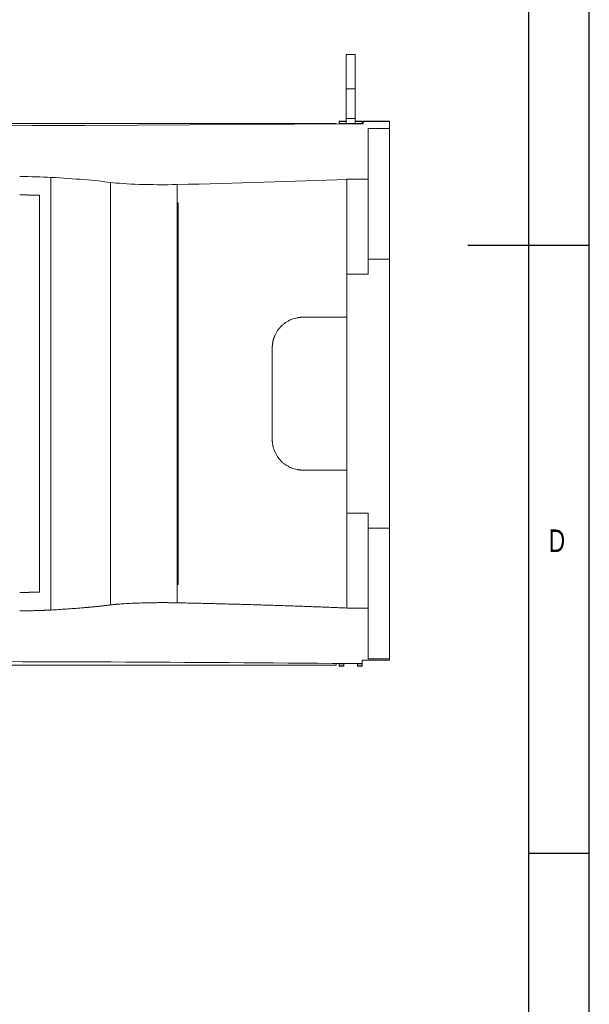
# Model space of a CAD drawing. Header units: inches. Extents: x 5219 to 8478, y -210 to 2071.
# Tile 6 of 7: x 8105 to 8478, y 434 to 1078. Entities that reach past the tile are written whole.
import ezdxf

# ---------------------------------------------------------------- set-up
doc = ezdxf.new("R2010")
doc.units = ezdxf.units.IN
doc.header["$MEASUREMENT"] = 0
doc.styles.add('SLDTEXTSTYLE0', font='TXT', dxfattribs={"width": 0.75})

# ---------------------------------------------------------------- blocks, each defined once
blk = doc.blocks.new('1111')
at = {"color": 7, "linetype": 'Continuous'}
for p, q in [((4165.39, -657.14), (4165.39, 777.86)), ((4140.39, 752.86), (4140.39, -380.89)), ((4165.39, 60.36), (4115.39, 60.36)), ((4140.39, -189.64), (4165.39, -189.64))]:
    blk.add_line(p, q, dxfattribs=at)
at = {"color": 7, "insert": (4148.72, -56.48), "char_height": 9.26, "attachment_point": 1, "style": 'SLDTEXTSTYLE0'}
blk.add_mtext('D', dxfattribs=at)

msp = doc.modelspace()

# ---------------------------------------------------------------- linework, layer by layer
at = {"color": 7, "linetype": 'Continuous', "lineweight": 15}
for p, q in [((8324.31, 1055.57), (8318.31, 1055.57)), ((8318.31, 1033.17), (8318.31, 1055.57)), ((8324.31, 1055.57), (8324.31, 1033.17)), ((8324.31, 1033.17), (8318.31, 1033.17)), ((8318.31, 1013.74), (8318.31, 1033.17)), ((8324.31, 1033.17), (8324.31, 1013.74)), ((8318.31, 1011.92), (8313.81, 1011.92)), ((8313.81, 1011.92), (8313.81, 1011.85)), ((8313.81, 1011.85), (8318.31, 1011.85)), ((8313.81, 1011.85), (8313.81, 1010.36)), ((8324.31, 1013.74), (8318.31, 1013.74)), ((8318.31, 1010.39), (8318.31, 1013.74)), ((8324.31, 1013.74), (8324.31, 1010.39)), ((8328.81, 1011.92), (8324.31, 1011.92)), ((8324.31, 1011.85), (8328.81, 1011.85)), ((8328.81, 1011.85), (8328.81, 1011.92)), ((8328.81, 1010.36), (8328.81, 1011.85)), ((8346.85, 1011.92), (8329.5, 1011.92)), ((8329.5, 1011.85), (8329.5, 1011.92)), ((8329.5, 1011.85), (8346.85, 1011.85)), ((8329.5, 1010.23), (8329.5, 1011.85)), ((8346.85, 1011.92), (8346.85, 1011.85)), ((8346.85, 1011.85), (8346.85, 1007.23)), ((8311.85, 1010.51), (7707.85, 1010.51)), ((7707.85, 1010.44), (8311.85, 1010.44)), ((8311.85, 1010.51), (8311.85, 1010.44)), ((8311.85, 1010.44), (8311.85, 1010.16)), ((8313.81, 1010.36), (8328.81, 1010.36)), ((8313.81, 1010.36), (8313.81, 1010.17)), ((8324.31, 1010.39), (8318.31, 1010.39)), ((8318.85, 1010.23), (8318.85, 1010.22)), ((8318.85, 1010.23), (8329.5, 1010.23)), ((8328.81, 1010.23), (8328.81, 1010.36)), ((8346.85, 1007.23), (8332.85, 1007.23)), ((8332.85, 1007.23), (8332.85, 973.94)), ((8346.85, 1007.23), (8332.85, 1007.23)), ((8346.85, 1007.23), (8346.85, 921.67)), ((8346.85, 1007.23), (8346.85, 1007.23)), ((8125.16, 975.23), (8125.16, 692.14)), ((8332.85, 973.94), (8318.85, 973.94)), ((8318.85, 973.94), (8318.85, 973.93)), ((8318.85, 973.93), (8318.85, 911.78)), ((8332.85, 911.86), (8332.85, 973.94)), ((8164.09, 971.92), (8164.09, 695.45)), ((8207.84, 970.5), (8207.84, 958.46)), ((8117.71, 703.85), (8117.71, 963.51)), ((8207.84, 708.9), (8207.84, 958.46)), ((8208.51, 708.89), (8208.51, 958.48)), ((8332.85, 921.67), (8346.85, 921.67)), ((8318.85, 911.86), (8332.85, 911.86)), ((8270.04, 863.69), (8270.04, 803.69)), ((8318.85, 755.59), (8318.85, 693.44)), ((8332.85, 755.51), (8318.85, 755.51)), ((8332.85, 755.51), (8332.85, 693.43)), ((8346.85, 745.7), (8332.85, 745.7)), ((8346.85, 745.7), (8346.85, 660.14)), ((8207.84, 696.87), (8207.84, 708.9)), ((8318.85, 693.44), (8318.85, 693.43)), ((8318.85, 693.43), (8332.85, 693.43)), ((8332.85, 693.43), (8332.85, 660.14)), ((8311.85, 657.2), (8311.85, 656.1)), ((8318.85, 657.15), (8318.85, 657.13)), ((8328.85, 657.13), (8318.85, 657.13)), ((8325.81, 657.13), (8325.81, 657.01)), ((8328.81, 657.01), (8328.81, 657.13)), ((8346.85, 659.35), (8328.85, 659.35)), ((8328.85, 659.32), (8346.85, 659.32)), ((8328.85, 659.17), (8328.85, 657.13)), ((8332.85, 660.14), (8346.85, 660.14)), ((8346.85, 660.14), (8346.85, 659.35)), ((8311.85, 656.1), (7707.85, 656.1)), ((7707.85, 656.04), (8311.85, 656.04)), ((8311.85, 656.04), (8311.85, 656.1)), ((8313.81, 657.01), (8316.81, 657.01)), ((8313.81, 657.01), (8313.81, 655.52)), ((8316.81, 655.52), (8313.81, 655.52)), ((8313.81, 655.52), (8313.81, 655.45)), ((8313.81, 655.45), (8316.81, 655.45)), ((8316.81, 655.52), (8316.81, 657.01)), ((8316.81, 655.45), (8316.81, 655.52)), ((8328.81, 657.01), (8325.81, 657.01)), ((8325.81, 657.01), (8325.81, 655.52)), ((8325.81, 655.52), (8328.81, 655.52)), ((8325.81, 655.52), (8325.81, 655.45)), ((8325.81, 655.45), (8328.81, 655.45)), ((8328.81, 655.52), (8328.81, 657.01)), ((8328.81, 655.45), (8328.81, 655.52))]:
    msp.add_line(p, q, dxfattribs=at)
at = {"color": 7, "linetype": 'Continuous', "lineweight": 15, "flags": 128}
msp.add_lwpolyline([(8009.85, 1008.92), (8044.25, 1008.93), (8078.64, 1008.98), (8113.03, 1009.06), (8147.39, 1009.17), (8181.74, 1009.32), (8216.07, 1009.5), (8250.37, 1009.7), (8284.63, 1009.94), (8318.85, 1010.22)], dxfattribs=at)
at = {"color": 7, "linetype": 'Continuous', "lineweight": 15}
for centre, major_axis, start_param, end_param in [((8104.72, 972.99), (35, 0), 0.947285, 1.570796), ((8041.08, 966.03), (144, 0), 0.546697, 0.947285), ((8070.15, 1011.01), (532.8, 0), 4.973773, 5.19803), ((8198.26, 973.56), (40, 0), 3.688289, 4.954197)]:
    msp.add_ellipse(centre, major_axis=major_axis, ratio=0.078702, start_param=start_param, end_param=end_param, dxfattribs=at)
for points, knots in [([(8104.72, 963.71), (8104.92, 963.71), (8105.32, 963.71), (8105.92, 963.71), (8106.52, 963.71), (8107.12, 963.7), (8107.71, 963.7), (8108.31, 963.7), (8108.91, 963.69), (8109.51, 963.69), (8110.1, 963.68), (8110.7, 963.67), (8111.29, 963.66), (8111.89, 963.65), (8112.48, 963.64), (8113.07, 963.63), (8113.66, 963.62), (8114.25, 963.61), (8114.83, 963.59), (8115.41, 963.58), (8115.99, 963.56), (8116.57, 963.55), (8117.14, 963.53), (8117.52, 963.52), (8117.71, 963.51)], [0, 0, 0, 0, 0.0449179, 0.0898864, 0.1349055, 0.1799753, 0.225096, 0.2702675, 0.3154901, 0.3607637, 0.4060884, 0.4514644, 0.4968916, 0.5423703, 0.5879003, 0.633482, 0.6791152, 0.7248002, 0.7705369, 0.8163255, 0.862166, 0.9080586, 0.9540032, 1, 1, 1, 1]), ([(8346.85, 921.67), (8346.85, 921.6), (8346.85, 921.46), (8346.85, 921.24), (8346.85, 921.01), (8346.85, 920.77), (8346.85, 920.52), (8346.85, 920.26), (8346.85, 920), (8346.85, 919.72), (8346.85, 919.43), (8346.85, 919.13), (8346.85, 918.82), (8346.85, 918.5), (8346.85, 918.17), (8346.85, 917.84), (8346.85, 917.15), (8346.85, 916.05), (8346.85, 914.45), (8346.85, 912.71), (8346.85, 910.16), (8346.85, 906.58), (8346.85, 901.69), (8346.85, 896.25), (8346.85, 890.3), (8346.85, 883.91), (8346.85, 877.17), (8346.85, 870.13), (8346.85, 862.92), (8346.85, 855.57), (8346.85, 848.25), (8346.85, 840.94), (8346.85, 833.68), (8346.85, 826.43), (8346.85, 819.11), (8346.85, 811.79), (8346.85, 804.45), (8346.85, 797.24), (8346.85, 790.2), (8346.85, 783.45), (8346.85, 777.06), (8346.85, 771.11), (8346.85, 765.68), (8346.85, 760.79), (8346.85, 757.21), (8346.85, 754.66), (8346.85, 752.91), (8346.85, 751.31), (8346.85, 750.11), (8346.85, 749.23), (8346.85, 748.62), (8346.85, 748.04), (8346.85, 747.5), (8346.85, 747), (8346.85, 746.53), (8346.85, 746.09), (8346.85, 745.83), (8346.85, 745.7)], [0, 0, 0, 0, 0.0039629, 0.0079228, 0.0118801, 0.0158354, 0.0197891, 0.0237416, 0.0276934, 0.031645, 0.0355967, 0.0395491, 0.0435027, 0.0474579, 0.051415, 0.0553747, 0.0593374, 0.0748442, 0.0903239, 0.1058043, 0.1213126, 0.1532394, 0.1851683, 0.2175905, 0.2500149, 0.2824372, 0.3148616, 0.3467884, 0.3787172, 0.4096969, 0.4406788, 0.4703385, 0.5000004, 0.5296601, 0.559322, 0.5903017, 0.6212835, 0.6532102, 0.6851391, 0.7175614, 0.7499858, 0.782408, 0.8148324, 0.8467592, 0.8786881, 0.8941948, 0.9096746, 0.925155, 0.9406633, 0.9480903, 0.9555084, 0.9629206, 0.9703301, 0.9777397, 0.9851526, 0.9925717, 1, 1, 1, 1]), ([(8318.85, 911.78), (8318.85, 911.62), (8318.85, 911.3), (8318.85, 910.81), (8318.85, 910.31), (8318.85, 909.81), (8318.85, 909.29), (8318.85, 908.77), (8318.85, 908.24), (8318.85, 907.7), (8318.85, 907.16), (8318.85, 906.6), (8318.85, 906.04), (8318.85, 904.48), (8318.85, 901.81), (8318.85, 897.8), (8318.85, 893.48), (8318.85, 888.85), (8318.85, 883.97), (8318.85, 878.85), (8318.85, 873.52), (8318.85, 866.21), (8318.85, 856.78), (8318.85, 845.24), (8318.85, 833.68), (8318.85, 822.12), (8318.85, 810.58), (8318.85, 801.15), (8318.85, 793.85), (8318.85, 788.52), (8318.85, 783.39), (8318.85, 778.51), (8318.85, 773.89), (8318.85, 769.57), (8318.85, 765.55), (8318.85, 762.69), (8318.85, 760.76), (8318.85, 759.66), (8318.85, 758.59), (8318.85, 757.55), (8318.85, 756.55), (8318.85, 755.91), (8318.85, 755.59)], [0, 0, 0, 0, 0.005058, 0.010113, 0.015165, 0.020216, 0.025265, 0.030314, 0.035363, 0.040413, 0.045463, 0.050516, 0.05557, 0.060627, 0.091732, 0.12284, 0.154499, 0.186162, 0.218107, 0.250055, 0.282, 0.313947, 0.377235, 0.439414, 0.5, 0.560587, 0.622766, 0.686053, 0.717998, 0.749946, 0.781891, 0.813839, 0.845499, 0.877161, 0.908266, 0.939373, 0.949484, 0.959586, 0.969685, 0.979783, 0.989887, 1, 1, 1, 1]), ([(8270.04, 863.69), (8270.04, 863.84), (8270.04, 864.14), (8270.05, 864.59), (8270.08, 865.04), (8270.12, 865.49), (8270.16, 865.94), (8270.22, 866.39), (8270.28, 866.83), (8270.36, 867.28), (8270.44, 867.72), (8270.54, 868.17), (8270.65, 868.61), (8270.76, 869.05), (8270.89, 869.48), (8271.03, 869.92), (8271.17, 870.35), (8271.33, 870.77), (8271.5, 871.2), (8271.86, 872.08), (8272.51, 873.39), (8273.55, 875.08), (8274.77, 876.67), (8276.13, 878.11), (8277.61, 879.41), (8279.18, 880.53), (8280.87, 881.5), (8282.61, 882.3), (8284.46, 882.93), (8285.92, 883.28), (8287.01, 883.47), (8287.7, 883.56), (8288.44, 883.63), (8289.22, 883.68), (8289.76, 883.69), (8290.04, 883.69)], [0, 0, 0, 0, 0.013676, 0.027368, 0.041074, 0.054798, 0.06854, 0.082301, 0.096082, 0.109885, 0.12371, 0.137559, 0.151432, 0.165332, 0.179258, 0.193212, 0.207196, 0.221209, 0.235254, 0.249331, 0.309472, 0.370985, 0.433941, 0.498408, 0.559156, 0.622078, 0.684057, 0.749274, 0.810425, 0.876548, 0.898278, 0.921488, 0.946178, 0.972349, 1, 1, 1, 1]), ([(8290.04, 883.69), (8290.73, 883.69), (8292.12, 883.69), (8294.21, 883.69), (8296.28, 883.69), (8298.36, 883.69), (8300.43, 883.69), (8302.49, 883.69), (8304.55, 883.69), (8306.61, 883.69), (8308.66, 883.69), (8310.71, 883.69), (8312.75, 883.69), (8314.79, 883.69), (8316.82, 883.69), (8318.17, 883.69), (8318.85, 883.69)], [0, 0, 0, 0, 0.071446, 0.142884, 0.214315, 0.285741, 0.357163, 0.428582, 0.5, 0.571418, 0.642837, 0.714259, 0.785685, 0.857116, 0.928554, 1, 1, 1, 1]), ([(8290.04, 783.69), (8289.88, 783.7), (8289.58, 783.7), (8289.13, 783.71), (8288.69, 783.74), (8288.27, 783.77), (8287.86, 783.81), (8287.46, 783.86), (8287.08, 783.91), (8286.72, 783.97), (8285.82, 784.13), (8284.46, 784.45), (8282.62, 785.09), (8280.88, 785.88), (8279.18, 786.86), (8277.62, 787.98), (8276.14, 789.27), (8274.78, 790.71), (8273.55, 792.31), (8272.51, 793.98), (8271.82, 795.41), (8271.36, 796.52), (8271.08, 797.29), (8270.84, 798.07), (8270.62, 798.86), (8270.44, 799.66), (8270.29, 800.46), (8270.18, 801.27), (8270.1, 802.07), (8270.05, 802.88), (8270.04, 803.42), (8270.04, 803.69)], [0, 0, 0, 0, 0.015528, 0.0306, 0.045216, 0.059376, 0.07308, 0.086329, 0.099121, 0.111458, 0.123338, 0.189345, 0.250409, 0.315568, 0.377517, 0.440568, 0.501461, 0.565861, 0.628757, 0.690215, 0.750305, 0.775657, 0.800908, 0.826062, 0.851127, 0.876109, 0.901014, 0.925849, 0.950621, 0.975336, 1, 1, 1, 1]), ([(8318.85, 783.69), (8318.17, 783.69), (8316.82, 783.69), (8314.79, 783.69), (8312.75, 783.69), (8310.71, 783.69), (8308.66, 783.69), (8306.61, 783.69), (8304.55, 783.69), (8302.49, 783.69), (8300.43, 783.69), (8298.36, 783.69), (8296.28, 783.69), (8294.21, 783.69), (8292.12, 783.69), (8290.73, 783.69), (8290.04, 783.69)], [0, 0, 0, 0, 0.071446, 0.142884, 0.214315, 0.285741, 0.357163, 0.428582, 0.5, 0.571418, 0.642837, 0.714259, 0.785685, 0.857116, 0.928554, 1, 1, 1, 1]), ([(8117.71, 703.85), (8117.52, 703.85), (8117.14, 703.84), (8116.57, 703.82), (8115.99, 703.8), (8115.41, 703.79), (8114.83, 703.77), (8114.25, 703.76), (8113.66, 703.75), (8113.07, 703.74), (8112.48, 703.73), (8111.89, 703.72), (8111.29, 703.71), (8110.7, 703.7), (8110.1, 703.69), (8109.51, 703.68), (8108.91, 703.68), (8108.31, 703.67), (8107.71, 703.67), (8107.12, 703.66), (8106.52, 703.66), (8105.92, 703.66), (8105.32, 703.66), (8104.92, 703.66), (8104.72, 703.66)], [0, 0, 0, 0, 0.045997, 0.091941, 0.137834, 0.183674, 0.229463, 0.2752, 0.320885, 0.366518, 0.4121, 0.45763, 0.503108, 0.548536, 0.593912, 0.639236, 0.68451, 0.729732, 0.774904, 0.820025, 0.865095, 0.910114, 0.955082, 1, 1, 1, 1]), ([(8207.84, 696.87), (8207.63, 696.87), (8207.21, 696.88), (8206.58, 696.89), (8205.94, 696.9), (8205.31, 696.91), (8204.67, 696.92), (8204.03, 696.93), (8203.39, 696.93), (8202.75, 696.94), (8202.11, 696.94), (8201.47, 696.95), (8200.83, 696.95), (8200.18, 696.95), (8199.54, 696.96), (8198.9, 696.96), (8197.62, 696.96), (8195.69, 696.95), (8193.13, 696.93), (8190.58, 696.9), (8187.21, 696.84), (8183.07, 696.73), (8179.16, 696.58), (8176.22, 696.44), (8174.13, 696.32), (8172.11, 696.2), (8170.53, 696.08), (8169.36, 695.99), (8168.55, 695.92), (8167.75, 695.85), (8166.98, 695.77), (8166.22, 695.7), (8165.48, 695.62), (8164.77, 695.53), (8164.32, 695.48), (8164.09, 695.45)], [0, 0, 0, 0, 0.012793, 0.025577, 0.038351, 0.051117, 0.063873, 0.07662, 0.089357, 0.102086, 0.114805, 0.127516, 0.140217, 0.152909, 0.165592, 0.178266, 0.190931, 0.241543, 0.292308, 0.343225, 0.394297, 0.496878, 0.601342, 0.651026, 0.701543, 0.752893, 0.805077, 0.828318, 0.85188, 0.875763, 0.899968, 0.924494, 0.949341, 0.97451, 1, 1, 1, 1]), ([(8318.85, 693.44), (8318.15, 693.47), (8316.75, 693.53), (8314.64, 693.62), (8312.53, 693.7), (8310.41, 693.79), (8308.29, 693.87), (8306.17, 693.95), (8304.05, 694.03), (8301.92, 694.12), (8299.79, 694.2), (8297.65, 694.28), (8295.51, 694.36), (8293.37, 694.43), (8291.22, 694.51), (8289.07, 694.59), (8286.92, 694.66), (8284.77, 694.74), (8282.61, 694.81), (8280.45, 694.89), (8278.29, 694.96), (8276.12, 695.03), (8273.95, 695.1), (8271.78, 695.17), (8269.61, 695.24), (8267.43, 695.31), (8265.25, 695.38), (8263.07, 695.45), (8260.88, 695.51), (8258.7, 695.58), (8256.51, 695.64), (8254.31, 695.71), (8252.12, 695.77), (8249.92, 695.83), (8247.73, 695.89), (8245.53, 695.95), (8243.32, 696.01), (8241.12, 696.07), (8238.91, 696.13), (8236.7, 696.19), (8234.49, 696.25), (8232.28, 696.3), (8230.07, 696.36), (8227.85, 696.41), (8225.63, 696.47), (8223.41, 696.52), (8221.19, 696.57), (8218.97, 696.62), (8216.75, 696.67), (8214.52, 696.72), (8212.3, 696.77), (8210.07, 696.82), (8208.58, 696.85), (8207.84, 696.87)], [0, 0, 0, 0, 0.019895, 0.039778, 0.059649, 0.079509, 0.099358, 0.119195, 0.13902, 0.158835, 0.178637, 0.198428, 0.218208, 0.237976, 0.257733, 0.277478, 0.297212, 0.316934, 0.336645, 0.356344, 0.376032, 0.395708, 0.415373, 0.435027, 0.454669, 0.474299, 0.493918, 0.513526, 0.533122, 0.552707, 0.57228, 0.591842, 0.611392, 0.630931, 0.650459, 0.669975, 0.689479, 0.708973, 0.728454, 0.747925, 0.767384, 0.786831, 0.806267, 0.825692, 0.845105, 0.864507, 0.883897, 0.903276, 0.922644, 0.942, 0.961345, 0.980678, 1, 1, 1, 1]), ([(8125.16, 692.14), (8125, 692.13), (8124.68, 692.11), (8124.19, 692.09), (8123.7, 692.06), (8123.21, 692.04), (8122.71, 692.01), (8122.21, 691.99), (8121.71, 691.97), (8121.2, 691.94), (8120.69, 691.92), (8120.18, 691.9), (8119.66, 691.88), (8119.14, 691.86), (8118.62, 691.85), (8118.1, 691.83), (8117.58, 691.81), (8117.05, 691.8), (8116.52, 691.78), (8115.99, 691.77), (8115.29, 691.75), (8114.41, 691.73), (8113.35, 691.7), (8112.28, 691.68), (8111.21, 691.67), (8110.13, 691.65), (8109.05, 691.64), (8107.97, 691.63), (8106.89, 691.62), (8105.81, 691.62), (8105.08, 691.62), (8104.72, 691.62)], [0, 0, 0, 0, 0.026989, 0.053904, 0.080745, 0.107512, 0.134204, 0.160823, 0.187368, 0.213838, 0.240235, 0.266558, 0.292807, 0.318982, 0.345083, 0.371111, 0.397065, 0.422945, 0.448751, 0.474484, 0.500144, 0.550505, 0.600782, 0.650976, 0.701085, 0.751111, 0.801054, 0.850914, 0.900691, 0.950387, 1, 1, 1, 1]), ([(8164.09, 695.45), (8163.87, 695.42), (8163.44, 695.36), (8162.77, 695.28), (8162.1, 695.2), (8161.43, 695.12), (8160.74, 695.03), (8160.06, 694.95), (8159.36, 694.87), (8158.66, 694.8), (8157.95, 694.72), (8157.24, 694.64), (8156.52, 694.56), (8155.8, 694.49), (8155.07, 694.41), (8154.33, 694.34), (8153.6, 694.27), (8152.85, 694.19), (8152.1, 694.12), (8151.35, 694.05), (8150.59, 693.98), (8149.83, 693.91), (8149.06, 693.84), (8148.29, 693.77), (8147.52, 693.71), (8146.44, 693.61), (8145.05, 693.5), (8143.34, 693.36), (8141.6, 693.22), (8139.84, 693.09), (8138.07, 692.96), (8136.27, 692.83), (8134.46, 692.71), (8132.63, 692.59), (8130.79, 692.47), (8128.93, 692.36), (8127.05, 692.25), (8125.79, 692.17), (8125.16, 692.14)], [0, 0, 0, 0, 0.021729, 0.043381, 0.064955, 0.086452, 0.107872, 0.129214, 0.150479, 0.171667, 0.192777, 0.21381, 0.234766, 0.255644, 0.276445, 0.297169, 0.317816, 0.338385, 0.358876, 0.379291, 0.399628, 0.419888, 0.44007, 0.460176, 0.480204, 0.500154, 0.542947, 0.585532, 0.62791, 0.670081, 0.712046, 0.753803, 0.795353, 0.836696, 0.877832, 0.918762, 0.959484, 1, 1, 1, 1])]:
    msp.add_open_spline(points, degree=3, knots=knots, dxfattribs=at)
for points in [[(8208.51, 958.48), (8208.29, 958.47), (8208.06, 958.47), (8207.84, 958.46)], [(8207.84, 708.9), (8208.06, 708.9), (8208.29, 708.9), (8208.51, 708.89)], [(8009.85, 658.45), (8113.05, 658.45), (8216.24, 658.02), (8318.85, 657.15)]]:
    msp.add_open_spline(points, degree=3, dxfattribs=at)

# ---------------------------------------------------------------- block references
at = {"xscale": 1.589737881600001, "yscale": 1.589737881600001, "zscale": 1.589737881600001}
msp.add_blockref('1111', (1855.66, 834.61), dxfattribs=at)

doc.saveas('drawing.dxf')
